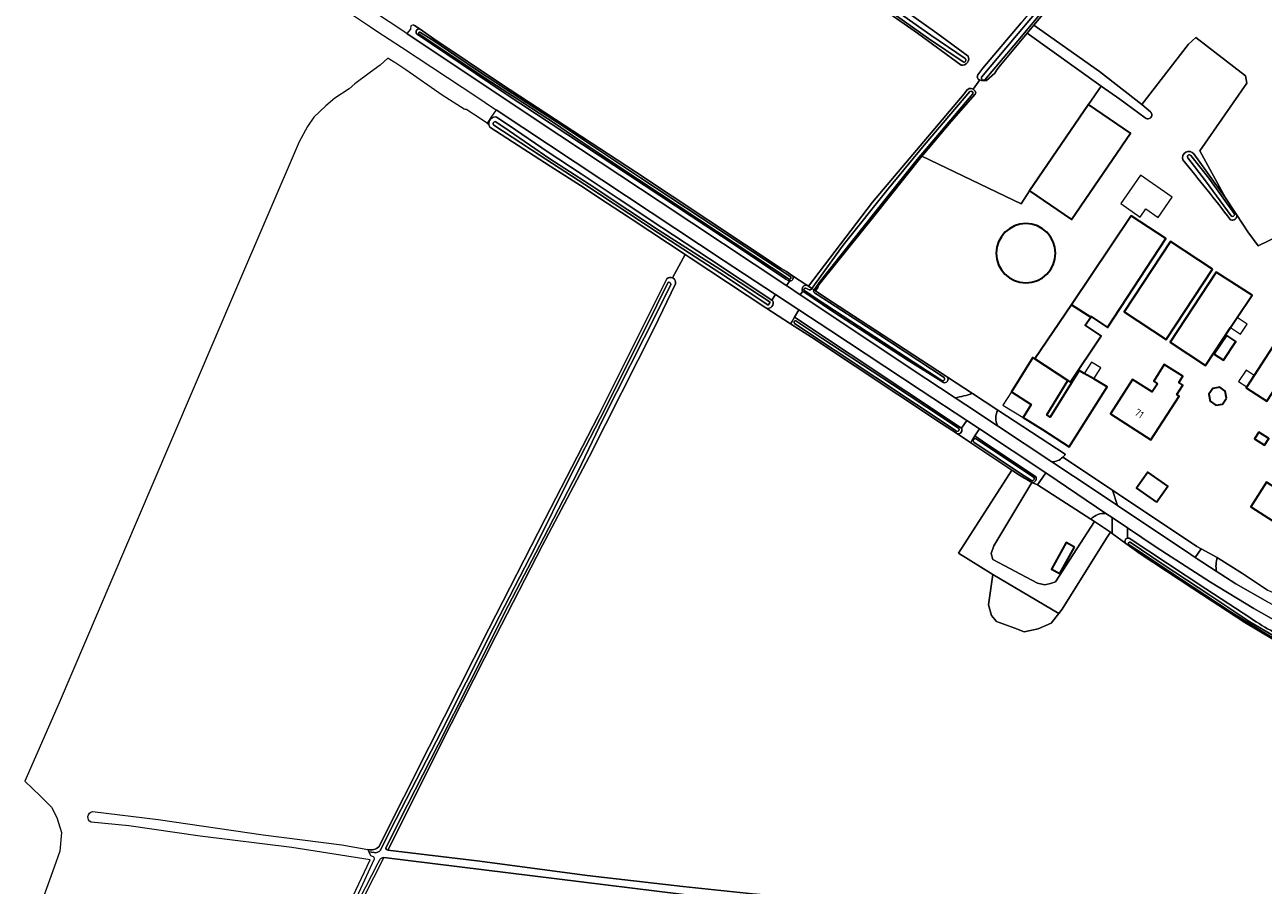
# Model space of a CAD drawing. Extents: x 199200 to 204075, y 460125 to 464703.
# Tile 57 of 174: x 200081 to 200391, y 463498 to 463713. Entities that reach past the tile are written whole.
import ezdxf
from ezdxf.enums import TextEntityAlignment as Align

# ---------------------------------------------------------------- set-up
doc = ezdxf.new("R2010")
doc.units = 0
for name, color, linetype, lineweight in [('B-WE-GR-GRAS-GV', 60, 'Continuous', 13), ('B-WE-GR-HOUTWAL-GV', 40, 'Continuous', 13), ('B-WE-OG-BEBOUWING-GV', 7, 'Continuous', 35), ('B-WE-OG-BEBOUWING-T18', 10, 'Continuous', 18), ('B-WE-OG-BEBOUWING_LUIFEL-GV', 7, 'Continuous', 18), ('B-WE-OG-BEBOUWING_OPSLAGTANK-GV', 7, 'Continuous', 35), ('B-WE-OG-BEBOUWING_SCHUUR-GV', 7, 'Continuous', 35), ('B-WE-OG-TERREIN_CULTUURSCHEIDING-GV', 7, 'Continuous', 18), ('B-WE-OG-TERREIN_ERF-GV', 7, 'Continuous', 18), ('B-WE-OG-WATER-GV', 130, 'Continuous', 18), ('B-WE-OG-WATER_GREPPEL-GV', 160, 'Continuous', 18), ('B-WE-OG-WATER_SLOOT-GV', 120, 'Continuous', 18), ('B-WE-VH-ONVERHARD-GV', 252, 'Continuous', 18), ('B-WE-VH-VERHARDING_ASFALT-GV', 252, 'Continuous', 18), ('B-WE-VH-VERHARDING_HALFVERHARDING-GV', 252, 'Continuous', 18), ('B-WE-VH-VERHARDING_OPEN-GV', 252, 'Continuous', 18)]:
    doc.layers.add(name, color=color, linetype=linetype, lineweight=lineweight)
doc.styles.add('NLCS-ISO-M1000-T18', font='NLCS-ISO.ttf', dxfattribs={"height": 1.8})

msp = doc.modelspace()

# ---------------------------------------------------------------- linework, layer by layer
at = {"layer": 'B-WE-GR-GRAS-GV', "flags": 128}
for points in [[(200397.545, 463790.122), (200387.021, 463777.284), (200354.005, 463737.122), (200333.758, 463712.886), (200350.155, 463701.232), (200360.82, 463692.986), (200372.424, 463708.131), (200374.288, 463709.799), (200386.747, 463700.185), (200387.042, 463698.321), (200375.269, 463681.447), (200381.744, 463669.674), (200384.479, 463665.499), (200387.336, 463661.139), (200389.883, 463657.683), (200394.91, 463660.064)], [(200255.665, 463749.099), (200309.507, 463710.867), (200317.333, 463705.133)], [(200315.568, 463702.881), (200304.613, 463710.867), (200253.704, 463746.556)], [(200178.482, 463713.018), (200178.816, 463712.812), (200178.817, 463712.811), (200180.188, 463711.862), (200183.654, 463709.463), (200200.528, 463698.123), (200234.041, 463676.156), (200270.557, 463651.978), (200271.871, 463651.209), (200273.393, 463650.176), (200276.984, 463647.839), (200277.369, 463647.58), (200293.393, 463668.558), (200316.289, 463695.698), (200316.966, 463696.569), (200317.552, 463696.974), (200318.078, 463697.039), (200318.544, 463696.824), (200320.282, 463699.14), (200319.925, 463699.277), (200319.612, 463699.832), (200319.733, 463700.452), (200320.256, 463701.074), (200320.994, 463702.068), (200330.565, 463713.477)], [(200172.592, 463704.306), (200172.076, 463704.622), (200170.182, 463702.87), (200167.792, 463701.07), (200163.858, 463698.193), (200162.41, 463696.934), (200158.833, 463694.586), (200156.6, 463692.636), (200153.618, 463689.809), (200152.007, 463687.471), (200149.904, 463683.711), (200133.993, 463646.547), (200113.011, 463597.604), (200089.896, 463543.364), (200081.252, 463523.765), (200085.095, 463520.094), (200087.948, 463517.258), (200089.281, 463514.666), (200090.412, 463510.929), (200090.044, 463506.207), (200088.626, 463502.226), (200081.305, 463481.797)], [(200191.189, 463691.868), (200185.721, 463695.383), (200176.626, 463701.709), (200173.84, 463703.537), (200173.692, 463703.634), (200172.592, 463704.306)], [(200197.413, 463687.979), (200196.941, 463688.3), (200193.531, 463690.618), (200192.385, 463691.37), (200191.802, 463691.752)], [(200243.378, 463649.635), (200246.527, 463655.455), (200233.266, 463664.209), (200232.224, 463664.899), (200225.347, 463669.442), (200221.242, 463672.154), (200212.687, 463677.602), (200204.709, 463682.78), (200197.66, 463687.35)], [(200393.544, 463559.249), (200386.546, 463563.403), (200373.516, 463571.96), (200360.329, 463580.593), (200356.765, 463583.201), (200353.374, 463585.704), (200352.941, 463585.993), (200351.96, 463584.521), (200340.848, 463566.794), (200340, 463565.698), (200338.119, 463563.266), (200334.858, 463561.827), (200331.366, 463561.119), (200329.022, 463562.003), (200324.424, 463563.64), (200323.186, 463565.144), (200322.39, 463567.887), (200323.505, 463575.417), (200314.929, 463580.748), (200328.217, 463601.55), (200317.971, 463608.375), (200314.656, 463610.583), (200310.685, 463613.228), (200278.142, 463634.792), (200272.909, 463638.137), (200266.724, 463642.13), (200247.762, 463654.64), (200246.527, 463655.455), (200243.378, 463649.635), (200243.487, 463649.579)], [(200169.82, 463507.322), (200182.47, 463532.334), (200197.402, 463561.819), (200211.471, 463589.337), (200224.831, 463615.248), (200228.379, 463622.397), (200241.955, 463649.402)], [(200244.1, 463648.164), (200238.712, 463637.043), (200222.447, 463604.894), (200210.819, 463582.789), (200199.042, 463559.916), (200185.217, 463532.699), (200174.258, 463510.746), (200172.132, 463506.46), (200195.101, 463503.714), (200221.955, 463500.159), (200245.909, 463497.423), (200263.319, 463495.591), (200274.943, 463494.528), (200283.962, 463493.372), (200314.257, 463489.932), (200351.431, 463485.302), (200362.012, 463483.394), (200369.256, 463482.372)], [(200098.164, 463516.119), (200114.637, 463514.166), (200140.916, 463510.345), (200160.596, 463507.775), (200167.115, 463506.657)], [(200093.847, 463356.686), (200101.621, 463371.217), (200115.529, 463399.141), (200125.683, 463419.594), (200125.917, 463420.066), (200132.377, 463433.101), (200144.31, 463456.402), (200157.697, 463482.855), (200167.651, 463504.045), (200148.062, 463507.148), (200125.145, 463510.006), (200107.277, 463512.578), (200097.839, 463513.505)], [(200288.834, 463490.109), (200171.095, 463504.661), (200165.935, 463494.475)]]:
    msp.add_lwpolyline(points, dxfattribs=at)
for points in [[(200321.907, 463699.008), (200321.195, 463698.973), (200320.638, 463699.002), (200320.282, 463699.14), (200318.544, 463696.824), (200319.072, 463696.362), (200319.26, 463695.961), (200319.107, 463695.589), (200313.074, 463688.717), (200305.965, 463680.354), (200305.754, 463680.089), (200330.616, 463668.133), (200332.665, 463671.406), (200347.428, 463693.037), (200350.592, 463697.635), (200332.08, 463710.877), (200325.386, 463702.864), (200324.463, 463701.652), (200323.972, 463700.814)], [(200333.269, 463598.445), (200323.732, 463582.638), (200323.119, 463580.709), (200323.513, 463579.175), (200334.645, 463573.302), (200336.475, 463572.853), (200337.933, 463573.171), (200339.204, 463573.565), (200348.905, 463588.684), (200347.995, 463589.29), (200334.69, 463597.905)], [(200340, 463565.698), (200323.505, 463575.417), (200322.39, 463567.887), (200323.186, 463565.144), (200324.424, 463563.64), (200329.022, 463562.003), (200331.366, 463561.119), (200334.858, 463561.827), (200338.119, 463563.266)]]:
    msp.add_lwpolyline(points, close=True, dxfattribs=at)
at = {"layer": 'B-WE-GR-GRAS-GV'}
for points in [[(200317.333, 463705.133, -0.5958042), (200315.568, 463702.881)], [(200191.802, 463691.752, -0.1216136), (200191.189, 463691.868)], [(200197.66, 463687.35, -0.1030549), (200197.413, 463687.979)], [(200241.955, 463649.402, -0.3045228), (200243.378, 463649.635)], [(200243.487, 463649.579, -0.3303736), (200244.1, 463648.164)], [(200097.839, 463513.505, -0.7139467), (200098.164, 463516.119)], [(200167.115, 463506.657, 0.2856784), (200169.82, 463507.322)]]:
    msp.add_lwpolyline(points, format="xyb", dxfattribs=at)
at = {"layer": 'B-WE-GR-HOUTWAL-GV', "flags": 128}
msp.add_lwpolyline([(200323.505, 463575.417), (200340, 463565.698), (200340.848, 463566.794), (200351.96, 463584.521), (200352.941, 463585.993), (200348.905, 463588.684), (200339.204, 463573.565), (200337.933, 463573.171), (200336.475, 463572.853), (200334.645, 463573.302), (200323.513, 463579.175), (200323.119, 463580.709), (200323.732, 463582.638), (200333.269, 463598.445), (200330.136, 463600.272), (200328.217, 463601.55), (200314.929, 463580.748)], close=True, dxfattribs=at)
at = {"layer": 'B-WE-OG-BEBOUWING-GV', "flags": 128}
for points in [[(200347.428, 463693.037), (200332.665, 463671.406), (200343.154, 463664.247), (200357.917, 463685.878)], [(200347.985, 463639.847), (200348.069, 463639.972), (200352.212, 463637.191), (200366.807, 463659.483), (200358.141, 463665.167), (200343.208, 463642.865)], [(200378.454, 463651.802), (200367.956, 463658.746), (200356.404, 463641.136), (200366.902, 463634.254)], [(200384.652, 463639.713), (200388.362, 463645.289), (200379.387, 463651.064), (200367.896, 463633.516), (200376.686, 463627.74), (200382.985, 463637.208)], [(200334, 463629.402), (200333.988, 463629.384), (200342.236, 463623.992), (200342.871, 463623.577), (200350.617, 463635.118), (200346.615, 463637.804), (200347.985, 463639.847), (200343.208, 463642.865)], [(200342.236, 463623.992), (200333.988, 463629.384), (200334, 463629.402), (200333.491, 463629.691), (200328.209, 463621.089), (200333.054, 463617.957), (200331.091, 463614.677), (200335.965, 463611.686), (200342.58, 463607.385), (200352.102, 463622.385), (200348.777, 463624.343), (200346.397, 463625.744), (200345.116, 463626.498), (200337.888, 463614.799), (200336.999, 463615.406)], [(200388.931, 463625.224), (200387.081, 463622.379), (200386.904, 463622.107), (200392.038, 463618.768), (200398.645, 463628.927), (200393.511, 463632.266)], [(200364.708, 463623.162), (200363.373, 463621.089), (200358.481, 463624.243), (200352.911, 463615.602), (200363.018, 463609.086), (200370.098, 463620.068), (200369.541, 463620.426), (200371.062, 463622.785), (200370.049, 463623.439), (200371.07, 463625.055), (200366.411, 463627.983), (200363.756, 463623.76)], [(200400.824, 463592.868), (200391.951, 463598.513), (200388.036, 463592.36), (200396.909, 463586.715)]]:
    msp.add_lwpolyline(points, close=True, dxfattribs=at)
at = {"layer": 'B-WE-OG-BEBOUWING_LUIFEL-GV', "flags": 128}
for points in [[(200364.891, 463664.738), (200368.412, 463669.812), (200360.479, 463675.317), (200355.547, 463668.211), (200360.385, 463664.854), (200361.795, 463666.886)], [(200384.652, 463639.713), (200382.985, 463637.208), (200385.46, 463635.538), (200387.143, 463638.032)], [(200346.397, 463625.744), (200348.777, 463624.343), (200350.511, 463627.118), (200348.169, 463628.581)], [(200388.931, 463625.224), (200386.862, 463626.587), (200384.995, 463623.752), (200387.081, 463622.379)], [(200325.964, 463617.786), (200331.091, 463614.677), (200333.054, 463617.957), (200328.209, 463621.089)]]:
    msp.add_lwpolyline(points, close=True, dxfattribs=at)
at = {"layer": 'B-WE-OG-BEBOUWING_OPSLAGTANK-GV'}
for points in [[(200339.157, 463655.809, 1), (200324.375, 463655.809)], [(200324.375, 463655.809, 1), (200339.157, 463655.809)]]:
    msp.add_lwpolyline(points, format="xyb", dxfattribs=at)
at = {"layer": 'B-WE-OG-BEBOUWING_SCHUUR-GV', "flags": 128}
for points in [[(200382.018, 463635.255), (200378.895, 463630.571), (200381.191, 463629.041), (200384.313, 463633.725)], [(200381.977, 463619.51), (200381.681, 463621.256), (200380.273, 463622.276), (200378.578, 463621.971), (200377.589, 463620.52), (200377.884, 463618.774), (200379.292, 463617.754), (200380.988, 463618.059)], [(200390.065, 463611.07), (200388.962, 463609.342), (200391.441, 463607.759), (200392.544, 463609.487)], [(200364.483, 463593.539), (200367.258, 463597.53), (200362.257, 463601.006), (200359.483, 463597.015)], [(200343.949, 463582.291), (200341.846, 463583.455), (200338.171, 463576.811), (200340.274, 463575.648)]]:
    msp.add_lwpolyline(points, close=True, dxfattribs=at)
at = {"layer": 'B-WE-OG-TERREIN_CULTUURSCHEIDING-GV', "flags": 128}
for points in [[(200180.188, 463711.862), (200178.817, 463712.811), (200178.816, 463712.812), (200178.289, 463712.871), (200177.856, 463712.714), (200177.737, 463711.846), (200176.843, 463710.73), (200210.266, 463688.513), (200240.27, 463668.633), (200271.672, 463647.832), (200271.872, 463647.699), (200272.735, 463648.859)], [(200271.726, 463649.318), (200259.488, 463657.461), (200201.438, 463695.743), (200179.42, 463710.584), (200179.31, 463710.67)], [(200268.176, 463644.094), (200269.154, 463645.448), (200256.265, 463653.915), (200225.693, 463674.133), (200199.213, 463691.693), (200197.901, 463689.728), (200197.165, 463688.631), (200196.941, 463688.3), (200197.413, 463687.979)], [(200199.339, 463689.868), (200202.48, 463687.764), (200212.233, 463681.083), (200220.444, 463675.663), (200229.718, 463669.515), (200240.659, 463662.239), (200252.567, 463654.418), (200268.176, 463644.094)], [(200272.29, 463648.973), (200271.726, 463649.318)], [(200311.12, 463623.468), (200302.045, 463629.097), (200283.491, 463641.222), (200275.923, 463646.298), (200275.322, 463645.403), (200306.77, 463624.48), (200314.063, 463619.65)], [(200318.4, 463620.712), (200312.122, 463624.821)], [(200341.617, 463605.521), (200324.719, 463616.578)], [(200333.269, 463598.445), (200334.69, 463597.905), (200335.275, 463598.741), (200336.738, 463600.831), (200320.14, 463611.842), (200319.008, 463610.106), (200321.725, 463608.233), (200334.177, 463599.992)], [(200324.668, 463612.624), (200338.231, 463603.641)], [(200347.995, 463589.29), (200348.905, 463588.684), (200352.941, 463585.993), (200353.374, 463585.704), (200353.374, 463589.66), (200351.818, 463590.708)], [(200357.178, 463587.099), (200357.178, 463584.526)], [(200512.821, 463531.883), (200517.303, 463531.086), (200518.475, 463530.886), (200518.602, 463531.63), (200518.602, 463534.529), (200515.528, 463535.16), (200483.488, 463541.16), (200456.812, 463545.608), (200439.985, 463549.084), (200425.727, 463552.635), (200415.466, 463555.463), (200407.311, 463558.115), (200401.447, 463560.655), (200395.18, 463563.348), (200388.847, 463566.969), (200378.01, 463573.509), (200364.407, 463582.233), (200357.178, 463587.099)], [(200357.603, 463584.526), (200376.826, 463571.856), (200388.033, 463564.489)], [(200393.49, 463570.913), (200392.267, 463571.536), (200385.981, 463575.67), (200380.107, 463579.389), (200379.642, 463579.649)], [(200379.419, 463576.27), (200384.296, 463573.107), (200392.244, 463568.596), (200397.396, 463565.867), (200405.4, 463562.471), (200412.75, 463559.845), (200421.246, 463557.101), (200428.656, 463554.847), (200438.109, 463552.635), (200446.583, 463550.827), (200447.298, 463552.973), (200447.457, 463553.536), (200446.372, 463553.688)]]:
    msp.add_lwpolyline(points, dxfattribs=at)
at = {"layer": 'B-WE-OG-TERREIN_CULTUURSCHEIDING-GV'}
for points in [[(200179.31, 463710.67, -0.7287364), (200180.188, 463711.862)], [(200197.413, 463687.979, -0.5223883), (200199.339, 463689.868)], [(200272.735, 463648.859, -0.1410156), (200272.29, 463648.973)], [(200312.122, 463624.821, -0.7515902), (200311.12, 463623.468)], [(200314.063, 463619.65, 0.0386226), (200318.4, 463620.712)], [(200324.719, 463616.578, 0.2207723), (200324.668, 463612.624)], [(200338.231, 463603.641, 0.2012525), (200341.012, 463604.753)], [(200341.012, 463604.753, 0.0637639), (200341.617, 463605.521)], [(200334.177, 463599.992, -0.652765), (200333.269, 463598.445)], [(200351.818, 463590.708, 0.2192145), (200347.995, 463589.29)], [(200357.178, 463584.526, -0.1317654), (200357.603, 463584.526)], [(200379.642, 463579.649, 0.0991981), (200379.419, 463576.27)], [(200388.033, 463564.489, 0.0433592), (200399.612, 463558.149)]]:
    msp.add_lwpolyline(points, format="xyb", dxfattribs=at)
at = {"layer": 'B-WE-OG-TERREIN_CULTUURSCHEIDING-GV', "flags": 128}
for points in [[(200273.862, 463639.85), (200315.65, 463612.07), (200316.996, 463613.927), (200305.578, 463621.502), (200282.687, 463636.557), (200274.983, 463641.618)], [(200353.414, 463596.522), (200354.706, 463592.687), (200373.022, 463580.419), (200374.158, 463579.683), (200375.622, 463581.891), (200374.579, 463582.473)]]:
    msp.add_lwpolyline(points, close=True, dxfattribs=at)
at = {"layer": 'B-WE-OG-TERREIN_ERF-GV', "flags": 128}
for points in [[(200373.77, 463680.63), (200381.744, 463669.674), (200375.269, 463681.447), (200387.042, 463698.321), (200386.747, 463700.185), (200374.288, 463709.799), (200372.424, 463708.131), (200360.82, 463692.986), (200362.939, 463691.192)], [(200361.64, 463689.69), (200355.264, 463694.353), (200350.592, 463697.635), (200347.428, 463693.037), (200357.917, 463685.878), (200343.154, 463664.247), (200332.665, 463671.406), (200330.616, 463668.133), (200305.754, 463680.089), (200293.659, 463664.938), (200280.645, 463648.744), (200279.968, 463647.874), (200279.693, 463647.253), (200279.131, 463646.392), (200281.432, 463644.839), (200299.673, 463632.966)], [(200394.91, 463660.064), (200389.883, 463657.683), (200387.336, 463661.139), (200384.479, 463665.499)], [(200299.673, 463632.966), (200311.643, 463625.134), (200312.122, 463624.821), (200318.4, 463620.712), (200324.719, 463616.578), (200341.617, 463605.521)], [(200341.012, 463604.753), (200353.414, 463596.522), (200374.579, 463582.473), (200375.622, 463581.891), (200379.642, 463579.649), (200380.107, 463579.389), (200385.981, 463575.67), (200392.267, 463571.536)]]:
    msp.add_lwpolyline(points, dxfattribs=at)
at = {"layer": 'B-WE-OG-TERREIN_ERF-GV'}
for points in [[(200362.939, 463691.192, -1.0072587), (200361.64, 463689.69)], [(200371.021, 463679.177, -0.8477849), (200373.77, 463680.63)], [(200382.955, 463664.164, 0.0104065), (200371.021, 463679.177)], [(200384.479, 463665.499, -0.6944336), (200382.955, 463664.164)], [(200324.375, 463655.809, -1), (200339.157, 463655.809)], [(200339.157, 463655.809, -1), (200324.375, 463655.809)], [(200341.617, 463605.521, -0.0637639), (200341.012, 463604.753)]]:
    msp.add_lwpolyline(points, format="xyb", dxfattribs=at)
at = {"layer": 'B-WE-OG-TERREIN_ERF-GV', "flags": 128}
for points in [[(200346.397, 463625.744), (200348.777, 463624.343), (200352.102, 463622.385), (200342.58, 463607.385), (200335.965, 463611.686), (200331.091, 463614.677), (200333.054, 463617.957), (200328.209, 463621.089), (200333.491, 463629.691), (200334, 463629.402), (200343.208, 463642.865), (200358.141, 463665.167), (200366.807, 463659.483), (200352.212, 463637.191), (200348.069, 463639.972), (200347.985, 463639.847), (200346.615, 463637.804), (200350.617, 463635.118), (200342.871, 463623.577), (200342.236, 463623.992), (200336.999, 463615.406), (200337.888, 463614.799), (200345.116, 463626.498)], [(200366.902, 463634.254), (200356.404, 463641.136), (200367.956, 463658.746), (200378.454, 463651.802)], [(200379.387, 463651.064), (200388.362, 463645.289), (200384.652, 463639.713), (200382.985, 463637.208), (200376.686, 463627.74), (200367.896, 463633.516)], [(200387.081, 463622.379), (200388.931, 463625.224), (200393.511, 463632.266), (200398.645, 463628.927), (200392.038, 463618.768), (200386.904, 463622.107)], [(200369.541, 463620.426), (200370.098, 463620.068), (200363.018, 463609.086), (200352.911, 463615.602), (200358.481, 463624.243), (200363.373, 463621.089), (200364.708, 463623.162), (200363.756, 463623.76), (200366.411, 463627.983), (200371.07, 463625.055), (200370.049, 463623.439), (200371.062, 463622.785)], [(200396.909, 463586.715), (200388.036, 463592.36), (200391.951, 463598.513), (200400.824, 463592.868)]]:
    msp.add_lwpolyline(points, close=True, dxfattribs=at)
at = {"layer": 'B-WE-OG-WATER-GV'}
for points in [[(200276.698, 463647.08, 0.7847876), (200276.333, 463646.439)], [(200278.015, 463646.764, -0.3383709), (200277.382, 463646.722)], [(200278.897, 463645.874, -0.3999062), (200278.715, 463646.53)], [(200310.724, 463623.928, 0.8631329), (200311.309, 463624.696)]]:
    msp.add_lwpolyline(points, format="xyb", dxfattribs=at)
at = {"layer": 'B-WE-OG-WATER-GV', "flags": 128}
for points in [[(200276.333, 463646.439), (200279.789, 463644.108), (200298.03, 463632.235), (200310.724, 463623.928)], [(200277.382, 463646.722), (200276.698, 463647.08)], [(200278.784, 463646.626), (200278.201, 463647.019), (200278.015, 463646.764)], [(200278.715, 463646.53), (200278.784, 463646.626)], [(200311.309, 463624.696), (200294.944, 463635.482), (200279.505, 463645.441), (200278.897, 463645.874)]]:
    msp.add_lwpolyline(points, dxfattribs=at)
at = {"layer": 'B-WE-OG-WATER_GREPPEL-GV', "flags": 128}
for points in [[(200316.602, 463704.478), (200307.957, 463710.337), (200289.983, 463723.135), (200280.292, 463730.208), (200266.911, 463739.913), (200255.808, 463747.762)], [(200255.237, 463746.955), (200266.336, 463739.11), (200279.711, 463729.41), (200289.406, 463722.333), (200307.393, 463709.526), (200316.048, 463703.661)], [(200362.939, 463691.192), (200360.82, 463692.986), (200350.155, 463701.232), (200333.758, 463712.886), (200332.08, 463710.877)], [(200332.08, 463710.877), (200350.592, 463697.635), (200355.264, 463694.353), (200361.64, 463689.69)], [(200372.256, 463679.636), (200376.735, 463673.936), (200383.115, 463665.13)], [(200383.928, 463665.719), (200377.536, 463674.541), (200373.045, 463680.256)]]:
    msp.add_lwpolyline(points, dxfattribs=at)
at = {"layer": 'B-WE-OG-WATER_GREPPEL-GV'}
for points in [[(200316.048, 463703.661, 0.8699184), (200316.602, 463704.478)], [(200361.64, 463689.69, 1.0072587), (200362.939, 463691.192)], [(200373.045, 463680.256, 0.9139811), (200372.256, 463679.636)], [(200383.115, 463665.13, 0.7598201), (200383.928, 463665.719)]]:
    msp.add_lwpolyline(points, format="xyb", dxfattribs=at)
at = {"layer": 'B-WE-OG-WATER_SLOOT-GV', "flags": 128}
for points in [[(200399.865, 463796.665), (200382.445, 463776.27), (200358.721, 463747.423), (200330.565, 463713.477), (200320.994, 463702.068), (200320.256, 463701.074), (200319.733, 463700.452), (200319.612, 463699.832), (200319.925, 463699.277), (200320.282, 463699.14), (200320.638, 463699.002), (200321.195, 463698.973), (200321.907, 463699.008), (200323.972, 463700.814), (200324.463, 463701.652), (200325.386, 463702.864), (200332.08, 463710.877), (200333.758, 463712.886), (200354.005, 463737.122), (200387.021, 463777.284), (200397.545, 463790.122)], [(200320.691, 463699.857), (200328.939, 463709.646), (200341.144, 463724.305), (200351.204, 463736.273), (200360.241, 463747.367), (200372.01, 463761.536), (200384.242, 463776.311), (200395.063, 463789.253), (200402.516, 463797.612)], [(200402.516, 463797.612), (200395.063, 463789.253), (200384.242, 463776.311), (200372.01, 463761.536), (200360.241, 463747.367), (200351.204, 463736.273), (200341.144, 463724.305), (200328.939, 463709.646), (200320.691, 463699.857)], [(200403.319, 463796.896), (200395.878, 463788.55), (200385.07, 463775.622), (200372.839, 463760.849), (200361.073, 463746.683), (200352.034, 463735.586), (200341.97, 463723.614), (200329.765, 463708.955), (200321.514, 463699.163)], [(200321.514, 463699.163), (200329.765, 463708.955), (200341.97, 463723.614), (200352.034, 463735.586), (200361.073, 463746.683), (200372.839, 463760.849), (200385.07, 463775.622), (200395.878, 463788.55), (200403.319, 463796.896)], [(200317.333, 463705.133), (200309.507, 463710.867), (200255.665, 463749.099)], [(200255.808, 463747.762), (200266.911, 463739.913), (200280.292, 463730.208), (200289.983, 463723.135), (200307.957, 463710.337), (200316.602, 463704.478)], [(200253.704, 463746.556), (200304.613, 463710.867), (200315.568, 463702.881)], [(200316.048, 463703.661), (200307.393, 463709.526), (200289.406, 463722.333), (200279.711, 463729.41), (200266.336, 463739.11), (200255.237, 463746.955)], [(200179.31, 463710.67), (200179.42, 463710.584), (200201.438, 463695.743), (200259.488, 463657.461), (200271.726, 463649.318), (200272.29, 463648.973)], [(200272.558, 463649.325), (200250.178, 463664.067), (200234.953, 463674.126), (200220.948, 463683.44), (200214.066, 463688.143), (200205.855, 463693.474), (200196.749, 463699.431), (200186.384, 463706.387), (200180.075, 463710.548), (200179.882, 463710.702)], [(200179.882, 463710.702), (200180.075, 463710.548), (200186.384, 463706.387), (200196.749, 463699.431), (200205.855, 463693.474), (200214.066, 463688.143), (200220.948, 463683.44), (200234.953, 463674.126), (200250.178, 463664.067), (200272.558, 463649.325)], [(200180.135, 463711.106), (200180.274, 463711.039), (200180.285, 463711.035), (200180.295, 463711.031), (200180.305, 463711.026), (200180.315, 463711.021), (200183.582, 463708.918), (200189.089, 463705.219), (200194.541, 463701.547), (200201.56, 463696.934), (200208.473, 463692.426), (200215.744, 463687.734), (200221.319, 463683.997), (200235.323, 463674.684), (200250.547, 463664.626), (200272.926, 463649.884)], [(200272.926, 463649.884), (200250.547, 463664.626), (200235.323, 463674.684), (200221.319, 463683.997), (200215.744, 463687.734), (200208.473, 463692.426), (200201.56, 463696.934), (200194.541, 463701.547), (200189.089, 463705.219), (200183.582, 463708.918), (200180.315, 463711.021), (200180.305, 463711.026), (200180.295, 463711.031), (200180.285, 463711.035), (200180.274, 463711.039), (200180.135, 463711.106)], [(200271.871, 463651.209), (200270.557, 463651.978), (200234.041, 463676.156), (200200.528, 463698.123), (200183.654, 463709.463), (200180.188, 463711.862)], [(200318.459, 463695.668), (200313.912, 463690.253), (200304.561, 463679.247), (200296.541, 463669.223), (200280.388, 463648.863), (200278.784, 463646.626), (200279.131, 463646.392), (200279.693, 463647.253), (200279.968, 463647.874), (200280.645, 463648.744), (200293.659, 463664.938), (200305.754, 463680.089), (200305.965, 463680.354), (200313.074, 463688.717), (200319.107, 463695.589), (200319.26, 463695.961), (200319.072, 463696.362), (200318.544, 463696.824), (200318.078, 463697.039), (200317.552, 463696.974), (200316.966, 463696.569), (200316.289, 463695.698), (200293.393, 463668.558), (200277.369, 463647.58), (200278.201, 463647.019), (200286.086, 463657.822), (200297.287, 463671.933), (200306.307, 463682.83), (200317.762, 463696.274)], [(200317.762, 463696.274), (200306.307, 463682.83), (200297.287, 463671.933), (200286.086, 463657.822), (200278.201, 463647.019), (200278.784, 463646.626)], [(200278.784, 463646.626), (200280.388, 463648.863), (200296.541, 463669.223), (200304.561, 463679.247), (200313.912, 463690.253), (200318.459, 463695.668)], [(200199.149, 463688.696), (200202.503, 463686.421), (200212.646, 463679.418), (200222.515, 463673.04), (200232.132, 463666.635), (200240.001, 463661.523), (200250.627, 463654.696), (200255.217, 463651.848)], [(200267.778, 463643.543), (200255.217, 463651.848), (200250.627, 463654.696), (200240.001, 463661.523), (200232.132, 463666.635), (200222.515, 463673.04), (200212.646, 463679.418), (200202.503, 463686.421), (200199.149, 463688.696)], [(200220.444, 463675.663), (200212.233, 463681.083), (200202.48, 463687.764), (200199.339, 463689.868)], [(200197.66, 463687.35), (200204.709, 463682.78), (200212.687, 463677.602), (200221.242, 463672.154), (200225.347, 463669.442), (200232.224, 463664.899), (200233.266, 463664.209), (200246.527, 463655.455), (200247.762, 463654.64), (200266.724, 463642.13)], [(200255.217, 463651.848), (200267.778, 463643.543), (200267.239, 463642.83), (200256.888, 463649.85), (200239.776, 463660.91), (200221.42, 463672.992), (200209.979, 463680.433), (200198.643, 463687.818)], [(200198.643, 463687.818), (200209.979, 463680.433), (200221.42, 463672.992), (200239.776, 463660.91), (200256.888, 463649.85), (200267.239, 463642.83), (200267.778, 463643.543)], [(200383.115, 463665.13), (200376.735, 463673.936), (200372.256, 463679.636)], [(200373.045, 463680.256), (200377.536, 463674.541), (200383.928, 463665.719)], [(200384.479, 463665.499), (200381.744, 463669.674), (200373.77, 463680.63)], [(200268.324, 463643.996), (200268.176, 463644.094), (200252.567, 463654.418), (200240.659, 463662.239), (200229.718, 463669.515), (200220.444, 463675.663)], [(200273.393, 463650.176), (200271.871, 463651.209)], [(200241.955, 463649.402), (200228.379, 463622.397), (200224.831, 463615.248), (200211.471, 463589.337), (200197.402, 463561.819), (200182.47, 463532.334), (200169.82, 463507.322)], [(200170.243, 463506.443), (200172.845, 463511.712), (200179.302, 463524.164), (200185.487, 463536.096), (200191.721, 463548.518), (200198.764, 463562.633), (200208.856, 463582.113), (200217.833, 463600.092), (200225.203, 463614.489), (200236.628, 463637.199), (200242.152, 463648.395)], [(200242.152, 463648.395), (200236.628, 463637.199), (200225.203, 463614.489), (200217.833, 463600.092), (200208.856, 463582.113), (200198.764, 463562.633), (200191.721, 463548.518), (200185.487, 463536.096), (200179.302, 463524.164), (200172.845, 463511.712), (200170.243, 463506.443)], [(200242.906, 463647.996), (200239.642, 463641.372), (200225.879, 463614.193), (200219.615, 463601.145), (200211.117, 463584.703), (200202.225, 463567.636), (200192.599, 463548.476), (200184.728, 463532.84), (200177.004, 463517.812), (200171.569, 463507.066)], [(200171.569, 463507.066), (200177.004, 463517.812), (200184.728, 463532.84), (200192.599, 463548.476), (200202.225, 463567.636), (200211.117, 463584.703), (200219.615, 463601.145), (200225.879, 463614.193), (200239.642, 463641.372), (200242.906, 463647.996)], [(200172.132, 463506.46), (200174.258, 463510.746), (200185.217, 463532.699), (200199.042, 463559.916), (200210.819, 463582.789), (200222.447, 463604.894), (200238.712, 463637.043), (200244.1, 463648.164)], [(200243.487, 463649.579), (200243.378, 463649.635)], [(200275.923, 463646.298), (200283.491, 463641.222), (200302.045, 463629.097), (200311.12, 463623.468)], [(200310.724, 463623.928), (200298.03, 463632.235), (200279.789, 463644.108), (200276.333, 463646.439)], [(200276.698, 463647.08), (200277.382, 463646.722)], [(200278.015, 463646.764), (200278.201, 463647.019), (200277.369, 463647.58), (200276.984, 463647.839)], [(200312.122, 463624.821), (200311.643, 463625.134), (200299.673, 463632.966), (200281.432, 463644.839), (200279.131, 463646.392), (200278.784, 463646.626), (200278.715, 463646.53)], [(200278.897, 463645.874), (200279.505, 463645.441), (200294.944, 463635.482), (200311.309, 463624.696)], [(200273.862, 463639.85), (200273.213, 463638.683), (200272.909, 463638.137), (200278.142, 463634.792), (200310.685, 463613.228), (200314.656, 463610.583)], [(200315.65, 463612.07), (200273.862, 463639.85)], [(200274.226, 463638.932), (200280.68, 463634.543), (200298.407, 463622.963), (200311.117, 463614.523), (200314.988, 463611.964)], [(200314.988, 463611.964), (200311.117, 463614.523), (200298.407, 463622.963), (200280.68, 463634.543), (200274.226, 463638.932)], [(200314.523, 463611.244), (200314.352, 463611.353), (200273.901, 463638.226)], [(200273.901, 463638.226), (200314.352, 463611.353), (200314.523, 463611.244)], [(200319.008, 463610.106), (200318.756, 463609.719), (200318.253, 463608.851), (200317.971, 463608.375), (200328.217, 463601.55), (200330.136, 463600.272), (200333.269, 463598.445)], [(200333.15, 463598.932), (200330.445, 463600.735), (200318.751, 463608.532), (200318.663, 463608.589)], [(200318.663, 463608.589), (200318.751, 463608.532), (200330.445, 463600.735), (200333.15, 463598.932)], [(200334.177, 463599.992), (200321.725, 463608.233), (200319.008, 463610.106)], [(200319.203, 463609.422), (200333.677, 463599.803)], [(200333.677, 463599.803), (200319.203, 463609.422)], [(200356.765, 463583.201), (200360.329, 463580.593), (200373.516, 463571.96), (200386.546, 463563.403), (200393.544, 463559.249), (200400.066, 463555.662), (200403.855, 463554.074), (200409.947, 463552.307), (200415.916, 463550.888), (200429.607, 463547.896), (200441.749, 463545.298), (200452.514, 463542.956), (200480.955, 463537.805), (200493.247, 463535.364), (200512.821, 463531.883)], [(200512.738, 463532.664), (200512.702, 463532.671), (200493.387, 463536.106), (200473.473, 463539.869), (200457.988, 463542.615), (200449.15, 463544.178), (200440.028, 463545.968), (200424.568, 463549.373), (200410.589, 463552.638), (200407.51, 463553.331), (200402.653, 463554.901), (200397.421, 463557.314), (200391.247, 463560.982), (200382.603, 463566.333), (200370.732, 463574.203), (200359.519, 463581.607), (200357.567, 463582.909)], [(200357.567, 463582.909), (200359.519, 463581.607), (200370.732, 463574.203), (200382.603, 463566.333), (200391.247, 463560.982), (200397.421, 463557.314), (200402.653, 463554.901), (200407.51, 463553.331), (200410.589, 463552.638), (200424.568, 463549.373), (200440.028, 463545.968), (200449.15, 463544.178), (200457.988, 463542.615), (200473.473, 463539.869), (200493.387, 463536.106), (200512.702, 463532.671), (200512.738, 463532.664)], [(200388.033, 463564.489), (200376.826, 463571.856), (200357.603, 463584.526)], [(200357.906, 463583.487), (200366.111, 463577.929), (200377.776, 463570.283), (200387.843, 463563.604), (200394.085, 463559.896)], [(200394.085, 463559.896), (200387.843, 463563.604), (200377.776, 463570.283), (200366.111, 463577.929), (200357.906, 463583.487)], [(200167.115, 463506.657), (200167.381, 463506.058), (200168.684, 463505.877)], [(200168.684, 463505.877), (200167.381, 463506.058), (200167.798, 463505.117), (200168.183, 463504.979)], [(200369.256, 463482.372), (200362.012, 463483.394), (200351.431, 463485.302), (200314.257, 463489.932), (200283.962, 463493.372), (200274.943, 463494.528), (200263.319, 463495.591), (200245.909, 463497.423), (200221.955, 463500.159), (200195.101, 463503.714), (200172.132, 463506.46)], [(200168.698, 463504.204), (200164.768, 463495.707), (200157.123, 463480.282), (200150.958, 463468.234), (200142.545, 463452.054), (200134.84, 463436.908), (200128.912, 463424.86), (200126.93, 463420.498)], [(200127.51, 463420.178), (200136.829, 463439.008), (200153.496, 463471.794), (200160.318, 463485.108), (200169.657, 463503.286), (200170.15, 463504.261)], [(200171.095, 463504.661), (200288.834, 463490.109), (200346.249, 463482.966), (200362.653, 463480.717), (200363.693, 463480.559), (200363.988, 463480.196), (200347.459, 463461.322), (200324.804, 463435.298), (200306.705, 463414.621), (200300.147, 463407.406), (200300.813, 463406.641), (200301.517, 463405.834), (200301.532, 463405.851), (200301.892, 463406.264), (200330.438, 463438.959), (200335.727, 463444.61), (200348.462, 463458.938), (200358.483, 463470.346), (200365.807, 463478.47)]]:
    msp.add_lwpolyline(points, dxfattribs=at)
at = {"layer": 'B-WE-OG-WATER_SLOOT-GV'}
for points in [[(200180.188, 463711.862, 0.7287364), (200179.31, 463710.67)], [(200179.882, 463710.702, -0.7912034), (200180.135, 463711.106)], [(200180.135, 463711.106, 0.7912034), (200179.882, 463710.702)], [(200315.568, 463702.881, 0.5958042), (200317.333, 463705.133)], [(200316.602, 463704.478, -0.8699184), (200316.048, 463703.661)], [(200321.514, 463699.163, -0.7444005), (200320.691, 463699.857)], [(200320.691, 463699.857, 0.7444005), (200321.514, 463699.163)], [(200317.762, 463696.274, -0.760333), (200318.459, 463695.668)], [(200318.459, 463695.668, 0.760333), (200317.762, 463696.274)], [(200199.339, 463689.868, 0.5223883), (200197.413, 463687.979)], [(200198.643, 463687.818, -0.8514046), (200199.149, 463688.696)], [(200199.149, 463688.696, 0.8514046), (200198.643, 463687.818)], [(200197.413, 463687.979, 0.1030549), (200197.66, 463687.35)], [(200373.77, 463680.63, 0.8477849), (200371.021, 463679.177)], [(200371.021, 463679.177, -0.0104065), (200382.955, 463664.164)], [(200372.256, 463679.636, -0.9139811), (200373.045, 463680.256)], [(200382.955, 463664.164, 0.6944336), (200384.479, 463665.499)], [(200383.928, 463665.719, -0.7598201), (200383.115, 463665.13)], [(200243.378, 463649.635, 0.3045228), (200241.955, 463649.402)], [(200242.152, 463648.395, -0.7655054), (200242.906, 463647.996)], [(200242.906, 463647.996, 0.7655054), (200242.152, 463648.395)], [(200244.1, 463648.164, 0.3303736), (200243.487, 463649.579)], [(200272.29, 463648.973, 0.1410156), (200272.735, 463648.859)], [(200272.926, 463649.884, -0.6614217), (200272.558, 463649.325)], [(200272.558, 463649.325, 0.6614217), (200272.926, 463649.884)], [(200272.735, 463648.859, 0.5987242), (200273.393, 463650.176)], [(200276.984, 463647.839, 0.6165935), (200275.923, 463646.298)], [(200276.333, 463646.439, -0.7847876), (200276.698, 463647.08)], [(200277.382, 463646.722, 0.3383709), (200278.015, 463646.764)], [(200278.715, 463646.53, 0.3999062), (200278.897, 463645.874)], [(200266.724, 463642.13, 0.7606576), (200268.324, 463643.996)], [(200273.901, 463638.226, -0.7885597), (200274.226, 463638.932)], [(200274.226, 463638.932, 0.7885597), (200273.901, 463638.226)], [(200311.309, 463624.696, -0.8631329), (200310.724, 463623.928)], [(200311.12, 463623.468, 0.7515902), (200312.122, 463624.821)], [(200314.988, 463611.964, -0.7452243), (200314.523, 463611.244)], [(200314.523, 463611.244, 0.7452243), (200314.988, 463611.964)], [(200314.656, 463610.583, 0.6106373), (200315.65, 463612.07)], [(200318.663, 463608.589, -0.6079807), (200319.203, 463609.422)], [(200319.203, 463609.422, 0.6079807), (200318.663, 463608.589)], [(200333.677, 463599.803, -0.8901881), (200333.15, 463598.932)], [(200333.15, 463598.932, 0.8901881), (200333.677, 463599.803)], [(200333.269, 463598.445, 0.652765), (200334.177, 463599.992)], [(200357.178, 463584.526, 0.5515157), (200356.765, 463583.201)], [(200357.603, 463584.526, 0.1317654), (200357.178, 463584.526)], [(200357.567, 463582.909, -0.9416666), (200357.906, 463583.487)], [(200357.906, 463583.487, 0.9416666), (200357.567, 463582.909)], [(200399.612, 463558.149, -0.0433592), (200388.033, 463564.489)], [(200169.82, 463507.322, -0.2856784), (200167.115, 463506.657)], [(200168.684, 463505.877, 0.2866143), (200170.243, 463506.443)], [(200170.243, 463506.443, -0.2866143), (200168.684, 463505.877)], [(200171.569, 463507.066, 0.32235), (200172.132, 463506.46)], [(200172.132, 463506.46, -0.32235), (200171.569, 463507.066)], [(200168.183, 463504.979, -0.4146055), (200168.698, 463504.204)], [(200170.15, 463504.261, -0.1577843), (200171.095, 463504.661)]]:
    msp.add_lwpolyline(points, format="xyb", dxfattribs=at)
at = {"layer": 'B-WE-VH-ONVERHARD-GV', "flags": 128}
for points in [[(200272.735, 463648.859), (200271.872, 463647.699), (200275.322, 463645.403), (200275.923, 463646.298)], [(200276.984, 463647.839), (200273.393, 463650.176)], [(200266.724, 463642.13), (200272.909, 463638.137), (200273.213, 463638.683), (200273.862, 463639.85), (200274.983, 463641.618), (200269.154, 463645.448)], [(200269.154, 463645.448), (200268.176, 463644.094), (200268.324, 463643.996)], [(200314.656, 463610.583), (200317.971, 463608.375), (200318.253, 463608.851), (200318.756, 463609.719), (200319.008, 463610.106), (200320.14, 463611.842), (200316.996, 463613.927), (200315.65, 463612.07)]]:
    msp.add_lwpolyline(points, dxfattribs=at)
at = {"layer": 'B-WE-VH-ONVERHARD-GV'}
for points in [[(200273.393, 463650.176, -0.5987242), (200272.735, 463648.859)], [(200275.923, 463646.298, -0.6165935), (200276.984, 463647.839)], [(200268.324, 463643.996, -0.7606576), (200266.724, 463642.13)], [(200315.65, 463612.07, -0.6106373), (200314.656, 463610.583)]]:
    msp.add_lwpolyline(points, format="xyb", dxfattribs=at)
at = {"layer": 'B-WE-VH-VERHARDING_ASFALT-GV', "flags": 128}
for points in [[(200158.247, 463718.756), (200167.774, 463712.441), (200169.366, 463711.386), (200175.489, 463707.347), (200194.613, 463694.731), (200198.325, 463692.282), (200199.213, 463691.693), (200225.693, 463674.133), (200256.265, 463653.915), (200269.154, 463645.448), (200274.983, 463641.618), (200282.687, 463636.557), (200305.578, 463621.502), (200316.996, 463613.927), (200320.14, 463611.842), (200336.738, 463600.831), (200339.62, 463598.919), (200351.818, 463590.708), (200353.374, 463589.66), (200357.178, 463587.099), (200364.407, 463582.233), (200378.01, 463573.509), (200388.847, 463566.969), (200395.18, 463563.348)], [(200392.244, 463568.596), (200384.296, 463573.107), (200379.419, 463576.27), (200374.158, 463579.683), (200373.022, 463580.419), (200354.706, 463592.687), (200349.074, 463596.459), (200338.231, 463603.641), (200324.668, 463612.624), (200316.749, 463617.871), (200314.063, 463619.65), (200306.77, 463624.48), (200275.322, 463645.403), (200271.872, 463647.699), (200271.672, 463647.832), (200240.27, 463668.633), (200210.266, 463688.513), (200176.843, 463710.73), (200167.992, 463716.614)]]:
    msp.add_lwpolyline(points, dxfattribs=at)
at = {"layer": 'B-WE-VH-VERHARDING_HALFVERHARDING-GV'}
for points in [[(200318.4, 463620.712, -0.0386226), (200314.063, 463619.65)], [(200324.668, 463612.624, -0.2207723), (200324.719, 463616.578)], [(200356.765, 463583.201, -0.5515157), (200357.178, 463584.526)], [(200379.419, 463576.27, -0.0991981), (200379.642, 463579.649)]]:
    msp.add_lwpolyline(points, format="xyb", dxfattribs=at)
at = {"layer": 'B-WE-VH-VERHARDING_HALFVERHARDING-GV', "flags": 128}
for points in [[(200324.719, 463616.578), (200318.4, 463620.712)], [(200314.063, 463619.65), (200316.749, 463617.871), (200324.668, 463612.624)], [(200357.178, 463584.526), (200357.178, 463587.099), (200353.374, 463589.66), (200353.374, 463585.704), (200356.765, 463583.201)], [(200375.622, 463581.891), (200374.158, 463579.683), (200379.419, 463576.27)], [(200379.642, 463579.649), (200375.622, 463581.891)]]:
    msp.add_lwpolyline(points, dxfattribs=at)
at = {"layer": 'B-WE-VH-VERHARDING_OPEN-GV'}
for points in [[(200341.012, 463604.753, -0.2012525), (200338.231, 463603.641)], [(200347.995, 463589.29, -0.2192145), (200351.818, 463590.708)]]:
    msp.add_lwpolyline(points, format="xyb", dxfattribs=at)
at = {"layer": 'B-WE-VH-VERHARDING_OPEN-GV', "flags": 128}
for points in [[(200354.706, 463592.687), (200353.414, 463596.522), (200341.012, 463604.753)], [(200338.231, 463603.641), (200349.074, 463596.459), (200354.706, 463592.687)], [(200335.275, 463598.741), (200334.69, 463597.905), (200347.995, 463589.29)], [(200351.818, 463590.708), (200339.62, 463598.919), (200336.738, 463600.831), (200335.275, 463598.741)]]:
    msp.add_lwpolyline(points, dxfattribs=at)

# ---------------------------------------------------------------- texts
at = {"layer": 'B-WE-OG-BEBOUWING-T18', "style": 'NLCS-ISO-M1000-T18'}
msp.add_text('71', height=1.8, rotation=327.2, dxfattribs=at).set_placement((200360.132, 463615.706), align=Align.MIDDLE)

doc.saveas('drawing.dxf')
